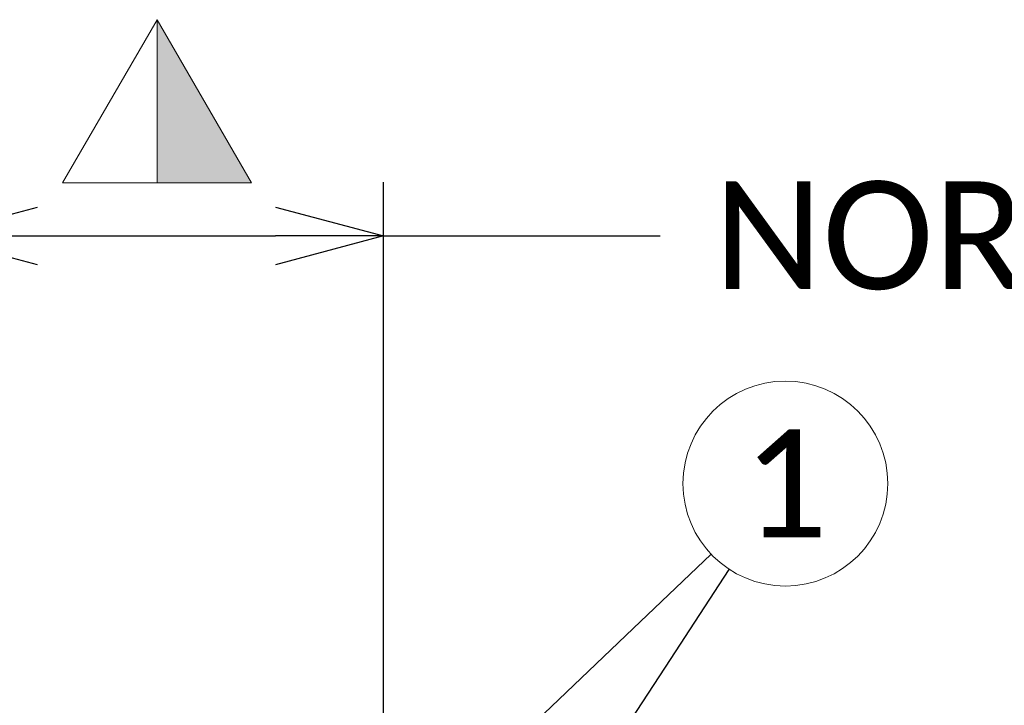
# Model space of a CAD drawing. Header units: metres. Extents: x -138 to 797, y -50 to 519.
# Tile 52 of 256: x -58 to -44, y 14 to 24. Entities that reach past the tile are written whole.
import ezdxf
from ezdxf import colors
from ezdxf.entities.mleader import LeaderData, LeaderLine
from ezdxf.enums import TextEntityAlignment as Align
from ezdxf.math import Vec2, Vec3

# ---------------------------------------------------------------- set-up
doc = ezdxf.new("R2010")
doc.units = ezdxf.units.M
doc.header["$MEASUREMENT"] = 0
for name, color, linetype, lineweight in [('B_ANNO_DIM', 7, 'Continuous', 18), ('B_ANNO_SYMB', 7, 'Continuous', 18), ('B_ANNO_TEXT', 7, 'Continuous', 18)]:
    doc.layers.add(name, color=color, linetype=linetype, lineweight=lineweight)
doc.styles.add('Annotative', font='calibri.ttf', dxfattribs={"height": 0.0625})
doc.styles.get("Standard").update_dxf_attribs({"font": 'calibri.ttf'})
doc.dimstyles.new('Annotative', dxfattribs={"dimscale": 0, "dimtxt": 0.0625, "dimasz": 0.0625, "dimexe": 0.03125, "dimexo": 0.03125, "dimgap": 0.03125, "dimtad": 1, "dimdec": 3, "dimzin": 3, "dimdsep": 46, "dimlunit": 4, "dimtxsty": 'Standard', "dimblk": 'OPEN30', "dimcen": 0.03125, "dimaunit": 1, "dimadec": 0, "dimazin": 3, "dimtfac": 0.75, "dimtdec": 3, "dimtofl": 0, "dimtmove": 0, "dimatfit": 3, "dimldrblk": 'OPEN30', "dimfxl": 1, "dimtfill": 1, "dimfrac": 1, "dimtolj": 1, "dimtzin": 0, "dimarcsym": 0})

# ---------------------------------------------------------------- blocks, each defined once
blk = doc.blocks.new('_None')
blk = doc.blocks.new('_Open30')
at = {"color": 0, "linetype": 'ByBlock', "lineweight": -2}
for p, q in [((-1, 0.2679), (0, 0)), ((0, 0), (-1, -0.2679)), ((0, 0), (-1, 0))]:
    blk.add_line(p, q, dxfattribs=at)
blk = doc.blocks.new('*D47')
at = {"layer": 'B_ANNO_DIM', "color": 0, "lineweight": -2, "transparency": 16777216}
for p, q in [((-53.04, 12.728), (-53.04, 21.499)), ((-57.854, 20.749), (-54.54, 20.749))]:
    blk.add_line(p, q, dxfattribs=at)
at = {"layer": 'Defpoints', "color": 0, "transparency": 16777216}
for p in [(-59.354, 20.749), (-53.04, 20.749), (-53.04, 11.978)]:
    blk.add_point(p, dxfattribs=at)
at = {"layer": 'B_ANNO_DIM', "color": 0, "lineweight": -2, "transparency": 16777216, "xscale": 1.5, "yscale": 1.5, "zscale": 1.5, "rotation": 180}
blk.add_blockref('_Open30', (-59.354, 20.749), dxfattribs=at)
at = {"layer": 'B_ANNO_DIM', "color": 0, "lineweight": -2, "transparency": 16777216, "xscale": 1.5, "yscale": 1.5, "zscale": 1.5}
blk.add_blockref('_Open30', (-53.04, 20.749), dxfattribs=at)
blk = doc.blocks.new('triangle half solid')
at = {"layer": 'B_ANNO_SYMB'}
blk.add_hatch(color=256, dxfattribs=at).paths.add_polyline_path([(0, 1.15), (1.314, -1.12), (0, -1.12)])
at = {"layer": 'B_ANNO_SYMB', "flags": 128}
for points in [[(1.314, -1.12), (-1.314, -1.12), (0, 1.15), (1.314, -1.12)], [(0, 1.15), (1.314, -1.12), (0, -1.12), (0, 1.15)]]:
    blk.add_lwpolyline(points, dxfattribs=at)
blk = doc.blocks.new('*U1778')
blk.add_blockref('triangle half solid', (56.638, 72.256))
at = {"layer": 'B_ANNO_TEXT', "style": 'Annotative'}
for tag, p in [('JO1', (357.189, 85.335)), ('JO2', (357.189, 82.392)), ('JO3', (357.189, 79.392)), ('JO4', (357.189, 76.43)), ('JO5', (357.189, 73.439)), ('JO6', (357.189, 70.335)), ('JO7', (357.189, 67.477)), ('JO8', (357.189, 64.496)), ('JO9', (357.189, 61.535))]:
    blk.add_attdef(tag, text='', height=1.5, dxfattribs=at).set_placement(p, align=Align.CENTER)
blk = doc.blocks.new('INS_JTSS_ATGRSDWK+SS_BASE')
at = {"layer": 'B_ANNO_SYMB'}
blk.add_circle((65.3826, -249.5349), 1.4255, dxfattribs=at)
at = {"style": 'Annotative'}
blk.add_attdef('DIM12', text='', height=1.5, rotation=90, dxfattribs=at).set_placement((9.8635, -92.4421), align=Align.MIDDLE_CENTER)
at = {"layer": 'B_ANNO_DIM', "lineweight": 30}
for tag, p in [('BAR1', (10.7294, -248.1165)), ('BAR3', (129.0984, -257.5272))]:
    blk.add_attdef(tag, text='', height=1.5, dxfattribs=at).set_placement(p, align=Align.TOP_LEFT)
at = {"layer": 'B_ANNO_DIM', "style": 'Annotative'}
for tag, p in [('BAR2', (96.1024, -274.8563)), ('BAR4', (122.9444, -296.1127))]:
    blk.add_attdef(tag, text='', height=1.5, dxfattribs=at).set_placement(p, align=Align.TOP_LEFT)
at = {"layer": 'B_ANNO_TEXT', "insert": (65.3826, -249.5349), "char_height": 1.5, "width": 3.563823, "attachment_point": 5, "style": 'Annotative'}
blk.add_mtext('1', dxfattribs=at)
at = {"layer": 'B_ANNO_TEXT', "style": 'Annotative'}
for tag, p in [('SS', (321.0554, -84.683)), ('BID#', (275.9705, -312.1489))]:
    blk.add_attdef(tag, p, '', height=1.5, dxfattribs=at)
at = {"layer": 'B_ANNO_DIM'}
dim = blk.add_linear_dim(base=(59.7885, -246.0902), p1=(53.4748, -246.0902), p2=(59.7885, -254.8607), text=' ', dimstyle='Annotative', dxfattribs=at)
dim.commit()
dim.dimension.update_dxf_attribs({"geometry": '*D47', "text_midpoint": (56.6317, -246.0902), "dimtype": 128, "insert": (112.8286, -266.8387)})
ml = blk.add_multileader_mtext('Standard', dxfattribs=at)
ml.set_content('NORMAL TO JOINT', color=256)
ml.set_leader_properties()
ml.set_arrow_properties(name='NONE')
ml.build(insert=Vec2(0, 0))
ml.multileader.update_dxf_attribs({"text_right_attachment_type": 3, "dogleg_length": 0.0625, "arrow_head_size": 1.5, "scale": 24})
ctx = ml.context
ctx.base_point, ctx.scale, ctx.char_height, ctx.arrow_head_size, ctx.landing_gap_size, ctx.plane_origin = Vec3(63.638, -246.0902), 24, 1.5, 1.5, 0.75, Vec3(59.7885, -246.0902)
ctx.right_attachment = 3
notes = []
notes.append((ctx, [(0, (1, 1, 0), (62.138, -246.0902), (1, 0), 1.5, [(0, [(59.7885, -246.0902), (61.5929, -246.0902), (61.8902, -246.0902)], 0, [])])]))
ctx.mtext.insert, ctx.mtext.flow_direction = Vec3(64.388, -245.3292), 5
ml = blk.add_multileader_mtext('Standard', dxfattribs=at)
ml.set_content('', color=256)
ml.set_leader_properties()
ml.set_arrow_properties(name='OPEN30')
ml.build(insert=Vec2(0, 0))
ml.multileader.update_dxf_attribs({"text_right_attachment_type": 3, "dogleg_length": 0.0625, "arrow_head_size": 1.5, "scale": 24})
ctx = ml.context
ctx.base_point, ctx.scale, ctx.char_height, ctx.arrow_head_size, ctx.landing_gap_size, ctx.plane_origin, ctx.plane_x_axis, ctx.plane_y_axis = Vec3(65.4365, -249.4835), 24, 1.5, 1.5, 0.75, Vec3(60.747, -253.9525), Vec3(-0.7239194, -0.6898845), Vec3(0.6898845, -0.7239194)
ctx.right_attachment = 3
notes.append((ctx, [(0, (1, 1, 0), (63.2647, -251.5532), (0.7239194, 0.6898845), 1.5, [(0, [(55.158, -259.2666), (63.2647, -251.5532), (63.2647, -251.5532)], 0, [])])]))
ctx.mtext.insert, ctx.mtext.text_direction, ctx.mtext.rotation, ctx.mtext.flow_direction = Vec3(65.411, -250.5438), Vec3(-0.7239194, -0.6898845), 3.9029222, 5
ml = blk.add_multileader_mtext('Standard', dxfattribs=at)
ml.set_content('', color=256)
ml.set_leader_properties()
ml.set_arrow_properties(name='OPEN30')
ml.build(insert=Vec2(0, 0))
ml.multileader.update_dxf_attribs({"text_right_attachment_type": 3, "dogleg_length": 0.0625, "arrow_head_size": 1.5, "scale": 24})
ctx = ml.context
ctx.base_point, ctx.scale, ctx.char_height, ctx.arrow_head_size, ctx.landing_gap_size, ctx.plane_origin, ctx.plane_x_axis, ctx.plane_y_axis = Vec3(65.4233, -249.4725), 24, 1.5, 1.5, 0.75, Vec3(61.8781, -254.8942), Vec3(-0.5472815, -0.8369486), Vec3(0.8369486, -0.5472815)
ctx.right_attachment = 3
notes.append((ctx, [(0, (1, 1, 0), (63.7815, -251.9834), (0.5472815, 0.8369486), 1.5, [(0, [(61.746, -255.0962), (63.7815, -251.9834), (63.7815, -251.9834)], 0, [])])]))
ctx.mtext.insert, ctx.mtext.text_direction, ctx.mtext.rotation, ctx.mtext.flow_direction = Vec3(65.6406, -250.5107), Vec3(-0.5472815, -0.8369486), 4.1332763, 5
for ctx, leaders in notes:
    for number, flags, end, landing, length, lines in leaders:
        leader = LeaderData()
        leader.index, (leader.has_last_leader_line, leader.has_dogleg_vector, leader.attachment_direction) = number, flags
        leader.last_leader_point, leader.dogleg_vector, leader.dogleg_length = Vec3(end), Vec3(landing), length
        for number, points, colour, breaks in lines:
            line = LeaderLine()
            line.index, line.vertices, line.color, line.breaks = number, Vec3.list(points), colors.encode_raw_color(colour), breaks
            leader.lines.append(line)
        ctx.leaders.append(leader)

msp = doc.modelspace()

# ---------------------------------------------------------------- block references
msp.add_blockref('INS_JTSS_ATGRSDWK+SS_BASE', (-112.829, 266.839))

# ---------------------------------------------------------------- next in the draw order: block references
msp.add_blockref('*U1778', (-112.829, -49.648))

doc.saveas('drawing.dxf')
